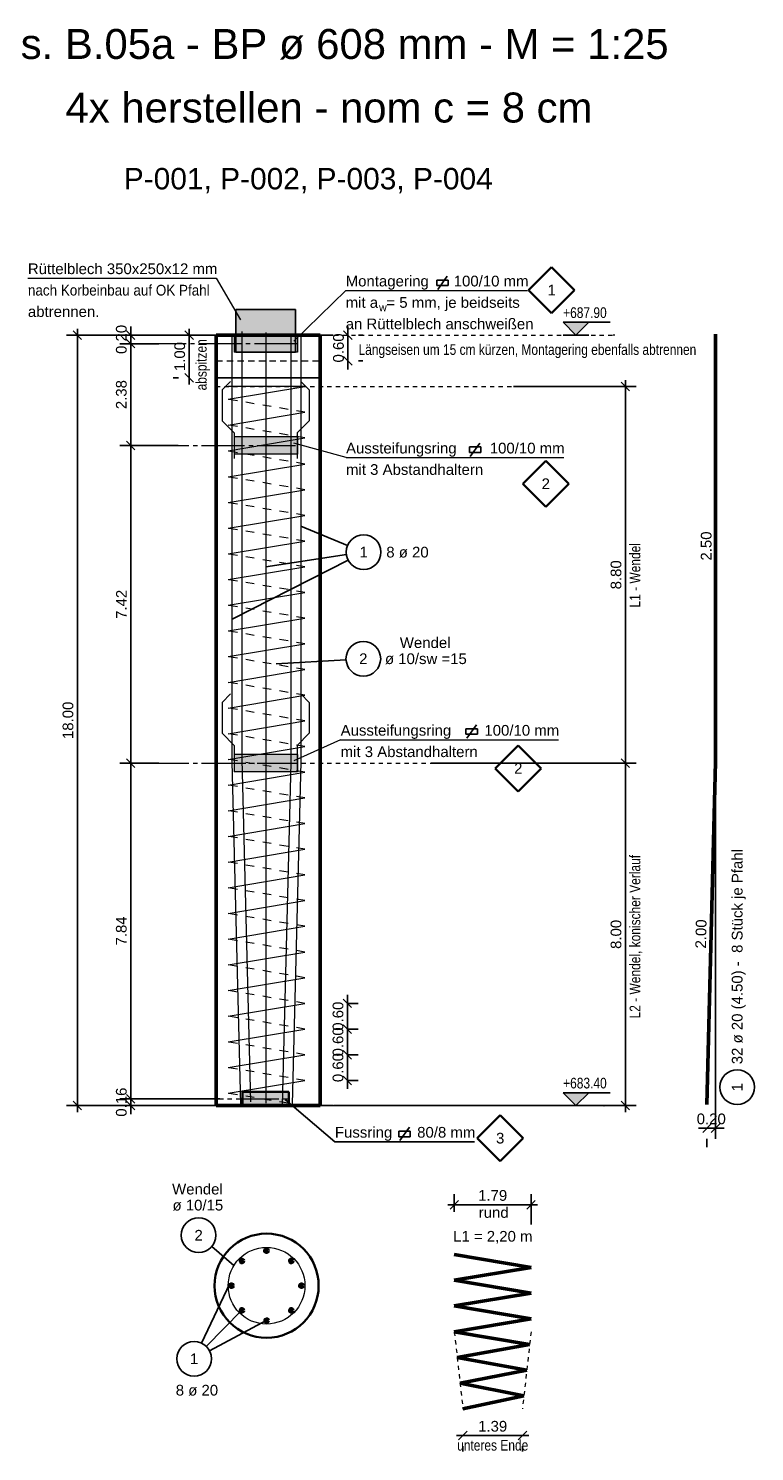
# Model space of a CAD drawing. Header units: metres. Extents: x 1 to 134, y 1 to 59.
# Tile 3 of 8: x 29 to 46, y 18 to 51. Entities that reach past the tile are written whole.
import ezdxf

# ---------------------------------------------------------------- set-up
doc = ezdxf.new("R2010")
doc.units = ezdxf.units.M
for name, pattern in [('ACHSE3', [1.25, 1, -0.1, 0.05, -0.1]), ('DURCHG', [0]), ('GESTR1', [0.4, 0.2, -0.2]), ('GESTR2', [0.25, 0.15, -0.1]), ('GESTR3', [0.2, 0.1, -0.1]), ('PUNKTE', [0.15, 0.05, -0.1])]:
    doc.linetypes.add(name, pattern=pattern)
for name, color, linetype in [('BEWAUS', 7, 'Continuous'), ('FORMST', 7, 'Continuous'), ('GEOMETRIE', 7, 'Continuous'), ('HILFPU', 7, 'Continuous'), ('MAKET', 7, 'Continuous'), ('SCHRAFF', 7, 'Continuous'), ('STPOS', 7, 'Continuous'), ('TEXTE', 7, 'Continuous')]:
    doc.layers.add(name, color=color, linetype=linetype)
doc.styles.add('Arial', font='arial.ttf')
doc.dimstyles.new('ISBSTRICH2E', dxfattribs={"dimtxt": 0.25, "dimasz": 0.1, "dimexe": 0.25, "dimexo": 1, "dimgap": 0.09, "dimtad": 1, "dimzin": 0, "dimdsep": 46, "dimtxsty": 'Arial', "dimblk": 'ID2', "dimblk1": 'ID2', "dimblk2": 'ID2', "dimsah": 1, "dimcen": 0.09, "dimdle": 0.15, "dimclrd": 1, "dimclre": 1, "dimclrt": 1, "dimazin": 0, "dimtfac": 1, "dimtdec": 4, "dimtix": 1, "dimtmove": 2, "dimatfit": 3, "dimfxl": 1, "dimtvp": 0.004, "dimtolj": 1, "dimtzin": 0, "dimarcsym": 0})
doc.dimstyles.new('ISBSTRICH4E', dxfattribs={"dimtxt": 0.25, "dimasz": 0.1, "dimexe": 0.25, "dimexo": 1, "dimgap": 0.09, "dimtad": 1, "dimzin": 0, "dimdsep": 46, "dimtxsty": 'Arial', "dimblk": 'ID4', "dimblk1": 'ID4', "dimblk2": 'ID4', "dimsah": 1, "dimcen": 0.09, "dimdle": 0.15, "dimclrd": 7, "dimclre": 7, "dimclrt": 7, "dimazin": 0, "dimtfac": 1, "dimtdec": 4, "dimtix": 1, "dimtmove": 2, "dimatfit": 3, "dimfxl": 1, "dimtvp": 0.004, "dimtolj": 1, "dimtzin": 0, "dimarcsym": 0})

# ---------------------------------------------------------------- blocks, each defined once
blk = doc.blocks.new('ID4')
at = {"color": 7, "linetype": 'DURCHG', "lineweight": 25}
for p, q in [((-1, -1), (1, 1)), ((1.5, 0), (-1, 0))]:
    blk.add_line(p, q, dxfattribs=at)
blk = doc.blocks.new('*D35')
at = {"layer": 'Defpoints', "color": 0}
for p in [(29.705, 43.808), (36.68, 43.808), (36.68, 25.808)]:
    blk.add_point(p, dxfattribs=at)
at = {"layer": 'MAKET', "color": 7, "lineweight": -2}
for p, q in [((35.68, 43.808), (29.455, 43.808)), ((29.705, 25.908), (29.705, 43.708)), ((35.68, 25.808), (29.455, 25.808))]:
    blk.add_line(p, q, dxfattribs=at)
at = {"layer": 'MAKET', "color": 7, "lineweight": -2, "xscale": 0.1, "yscale": 0.1, "zscale": 0.1}
for p, rotation in [((29.705, 43.808), 90), ((29.705, 25.808), 270)]:
    blk.add_blockref('ID4', p, dxfattribs=dict(at, rotation=rotation))
at = {"layer": 'MAKET', "color": 7, "insert": (29.487, 34.808), "char_height": 0.25, "attachment_point": 5, "rotation": 90, "style": 'Arial'}
blk.add_mtext('\\A1;18.00', dxfattribs=at)
blk = doc.blocks.new('*D39')
at = {"layer": 'Defpoints', "color": 0}
for p in [(44.612, 38.833), (44.412, 25.833), (44.412, 25.278)]:
    blk.add_point(p, dxfattribs=at)
at = {"layer": 'MAKET', "color": 7, "lineweight": -2}
for p, q in [((44.612, 37.833), (44.612, 25.028)), ((44.312, 25.278), (44.212, 25.278)), ((44.612, 25.278), (44.412, 25.278)), ((44.712, 25.278), (44.812, 25.278)), ((44.412, 24.833), (44.412, 25.028))]:
    blk.add_line(p, q, dxfattribs=at)
at = {"layer": 'MAKET', "color": 7, "lineweight": -2, "xscale": 0.1, "yscale": 0.1, "zscale": 0.1}
blk.add_blockref('ID4', (44.412, 25.278), dxfattribs=at)
at = {"layer": 'MAKET', "color": 7, "lineweight": -2, "xscale": 0.1, "yscale": 0.1, "zscale": 0.1, "rotation": 180}
blk.add_blockref('ID4', (44.612, 25.278), dxfattribs=at)
at = {"layer": 'MAKET', "color": 7, "insert": (44.512, 25.496), "char_height": 0.25, "attachment_point": 5, "style": 'Arial'}
blk.add_mtext('\\A1;0.20', dxfattribs=at)
blk = doc.blocks.new('*D45')
at = {"layer": 'Defpoints', "color": 0}
for p in [(40.302, 23.489), (38.51, 22.326), (40.302, 22.026)]:
    blk.add_point(p, dxfattribs=at)
at = {"layer": 'MAKET', "color": 7, "lineweight": -2}
for p, q in [((38.51, 23.326), (38.51, 23.739)), ((40.302, 23.026), (40.302, 23.739)), ((38.61, 23.489), (40.202, 23.489))]:
    blk.add_line(p, q, dxfattribs=at)
at = {"layer": 'MAKET', "color": 7, "lineweight": -2, "xscale": 0.1, "yscale": 0.1, "zscale": 0.1, "rotation": 180}
blk.add_blockref('ID4', (38.51, 23.489), dxfattribs=at)
at = {"layer": 'MAKET', "color": 7, "lineweight": -2, "xscale": 0.1, "yscale": 0.1, "zscale": 0.1}
blk.add_blockref('ID4', (40.302, 23.489), dxfattribs=at)
at = {"layer": 'MAKET', "color": 7, "insert": (39.406, 23.707), "char_height": 0.25, "attachment_point": 5, "style": 'Arial'}
blk.add_mtext('\\A1;1.79', dxfattribs=at)
blk = doc.blocks.new('*D46')
at = {"layer": 'Defpoints', "color": 0}
for p in [(38.71, 18.726), (40.102, 18.726), (38.71, 18.098)]:
    blk.add_point(p, dxfattribs=at)
at = {"layer": 'MAKET', "color": 7, "lineweight": -2}
for p, q in [((40.002, 18.098), (38.81, 18.098)), ((38.71, 17.726), (38.71, 17.848)), ((40.102, 17.726), (40.102, 17.848))]:
    blk.add_line(p, q, dxfattribs=at)
at = {"layer": 'MAKET', "color": 7, "lineweight": -2, "xscale": 0.1, "yscale": 0.1, "zscale": 0.1, "rotation": 180}
blk.add_blockref('ID4', (38.71, 18.098), dxfattribs=at)
at = {"layer": 'MAKET', "color": 7, "lineweight": -2, "xscale": 0.1, "yscale": 0.1, "zscale": 0.1}
blk.add_blockref('ID4', (40.102, 18.098), dxfattribs=at)
at = {"layer": 'MAKET', "color": 7, "insert": (39.406, 18.315), "char_height": 0.25, "attachment_point": 5, "style": 'Arial'}
blk.add_mtext('\\A1;1.39', dxfattribs=at)
blk = doc.blocks.new('*D51')
at = {"layer": 'Defpoints', "color": 0}
for p in [(35.021, 28.196), (35.021, 27.596), (36.012, 27.596)]:
    blk.add_point(p, dxfattribs=at)
at = {"layer": 'MAKET', "color": 7, "lineweight": -2}
for p, q in [((36.012, 28.296), (36.012, 28.396)), ((36.012, 28.196), (36.012, 27.596)), ((36.021, 28.196), (36.262, 28.196)), ((36.021, 27.596), (36.262, 27.596)), ((36.012, 27.496), (36.012, 27.396))]:
    blk.add_line(p, q, dxfattribs=at)
at = {"layer": 'MAKET', "color": 7, "lineweight": -2, "xscale": 0.1, "yscale": 0.1, "zscale": 0.1}
for p, rotation in [((36.012, 28.196), 270), ((36.012, 27.596), 90)]:
    blk.add_blockref('ID4', p, dxfattribs=dict(at, rotation=rotation))
at = {"layer": 'MAKET', "color": 7, "insert": (35.794, 27.896), "char_height": 0.25, "attachment_point": 5, "rotation": 90, "style": 'Arial'}
blk.add_mtext('\\A1;0.60', dxfattribs=at)
blk = doc.blocks.new('*D52')
at = {"layer": 'Defpoints', "color": 0}
for p in [(35.021, 27.596), (35.021, 26.996), (36.012, 26.996)]:
    blk.add_point(p, dxfattribs=at)
at = {"layer": 'MAKET', "color": 7, "lineweight": -2}
for p, q in [((36.012, 27.696), (36.012, 27.796)), ((36.012, 27.596), (36.012, 26.996)), ((36.021, 27.596), (36.262, 27.596)), ((36.021, 26.996), (36.262, 26.996)), ((36.012, 26.896), (36.012, 26.796))]:
    blk.add_line(p, q, dxfattribs=at)
at = {"layer": 'MAKET', "color": 7, "lineweight": -2, "xscale": 0.1, "yscale": 0.1, "zscale": 0.1}
for p, rotation in [((36.012, 27.596), 270), ((36.012, 26.996), 90)]:
    blk.add_blockref('ID4', p, dxfattribs=dict(at, rotation=rotation))
at = {"layer": 'MAKET', "color": 7, "insert": (35.794, 27.296), "char_height": 0.25, "attachment_point": 5, "rotation": 90, "style": 'Arial'}
blk.add_mtext('\\A1;0.60', dxfattribs=at)
blk = doc.blocks.new('*D53')
at = {"layer": 'Defpoints', "color": 0}
for p in [(35.021, 26.996), (35.021, 26.396), (36.012, 26.396)]:
    blk.add_point(p, dxfattribs=at)
at = {"layer": 'MAKET', "color": 7, "lineweight": -2}
for p, q in [((36.012, 27.096), (36.012, 27.196)), ((36.012, 26.996), (36.012, 26.396)), ((36.021, 26.996), (36.262, 26.996)), ((36.012, 26.296), (36.012, 26.196)), ((36.021, 26.396), (36.262, 26.396))]:
    blk.add_line(p, q, dxfattribs=at)
at = {"layer": 'MAKET', "color": 7, "lineweight": -2, "xscale": 0.1, "yscale": 0.1, "zscale": 0.1}
for p, rotation in [((36.012, 26.996), 270), ((36.012, 26.396), 90)]:
    blk.add_blockref('ID4', p, dxfattribs=dict(at, rotation=rotation))
at = {"layer": 'MAKET', "color": 7, "insert": (35.794, 26.696), "char_height": 0.25, "attachment_point": 5, "rotation": 90, "style": 'Arial'}
blk.add_mtext('\\A1;0.60', dxfattribs=at)
blk = doc.blocks.new('*D63')
at = {"layer": 'Defpoints', "color": 0}
for p in [(38.894, 42.608), (36.969, 33.808), (42.505, 33.808)]:
    blk.add_point(p, dxfattribs=at)
at = {"layer": 'MAKET', "color": 7, "lineweight": -2}
for p, q in [((39.894, 42.608), (42.755, 42.608)), ((42.505, 42.508), (42.505, 33.908)), ((37.969, 33.808), (42.755, 33.808))]:
    blk.add_line(p, q, dxfattribs=at)
at = {"layer": 'MAKET', "color": 7, "lineweight": -2, "xscale": 0.1, "yscale": 0.1, "zscale": 0.1}
for p, rotation in [((42.505, 42.608), 90), ((42.505, 33.808), 270)]:
    blk.add_blockref('ID4', p, dxfattribs=dict(at, rotation=rotation))
at = {"layer": 'MAKET', "color": 7, "insert": (42.288, 38.208), "char_height": 0.25, "attachment_point": 5, "rotation": 90, "style": 'Arial'}
blk.add_mtext('\\A1;8.80', dxfattribs=at)
blk = doc.blocks.new('*D64')
at = {"layer": 'Defpoints', "color": 0}
for p in [(36.969, 33.808), (34.698, 25.808), (42.505, 25.808)]:
    blk.add_point(p, dxfattribs=at)
at = {"layer": 'MAKET', "color": 7, "lineweight": -2}
for p, q in [((37.969, 33.808), (42.755, 33.808)), ((42.505, 33.708), (42.505, 25.908)), ((35.698, 25.808), (42.755, 25.808))]:
    blk.add_line(p, q, dxfattribs=at)
at = {"layer": 'MAKET', "color": 7, "lineweight": -2, "xscale": 0.1, "yscale": 0.1, "zscale": 0.1}
for p, rotation in [((42.505, 33.808), 90), ((42.505, 25.808), 270)]:
    blk.add_blockref('ID4', p, dxfattribs=dict(at, rotation=rotation))
at = {"layer": 'MAKET', "color": 7, "insert": (42.288, 29.808), "char_height": 0.25, "attachment_point": 5, "rotation": 90, "style": 'Arial'}
blk.add_mtext('\\A1;8.00', dxfattribs=at)
blk = doc.blocks.new('*D65')
at = {"layer": 'Defpoints', "color": 0}
for p in [(30.951, 43.808), (32.611, 43.608), (36.68, 43.808)]:
    blk.add_point(p, dxfattribs=at)
at = {"layer": 'MAKET', "color": 7, "lineweight": -2}
for p, q in [((30.951, 43.908), (30.951, 44.008)), ((35.68, 43.808), (30.701, 43.808)), ((31.611, 43.608), (30.701, 43.608)), ((30.951, 43.608), (30.951, 43.808)), ((30.951, 43.508), (30.951, 43.408))]:
    blk.add_line(p, q, dxfattribs=at)
at = {"layer": 'MAKET', "color": 7, "lineweight": -2, "xscale": 0.1, "yscale": 0.1, "zscale": 0.1}
for p, rotation in [((30.951, 43.808), 270), ((30.951, 43.608), 90)]:
    blk.add_blockref('ID4', p, dxfattribs=dict(at, rotation=rotation))
at = {"layer": 'MAKET', "color": 7, "insert": (30.733, 43.708), "char_height": 0.25, "attachment_point": 5, "rotation": 90, "style": 'Arial'}
blk.add_mtext('\\A1;0.20', dxfattribs=at)
blk = doc.blocks.new('*D66')
at = {"layer": 'Defpoints', "color": 0}
for p in [(30.951, 43.608), (32.611, 43.608), (33.056, 41.228)]:
    blk.add_point(p, dxfattribs=at)
at = {"layer": 'MAKET', "color": 7, "lineweight": -2}
for p, q in [((31.611, 43.608), (30.701, 43.608)), ((30.951, 41.328), (30.951, 43.508)), ((32.056, 41.228), (30.701, 41.228))]:
    blk.add_line(p, q, dxfattribs=at)
at = {"layer": 'MAKET', "color": 7, "lineweight": -2, "xscale": 0.1, "yscale": 0.1, "zscale": 0.1}
for p, rotation in [((30.951, 43.608), 90), ((30.951, 41.228), 270)]:
    blk.add_blockref('ID4', p, dxfattribs=dict(at, rotation=rotation))
at = {"layer": 'MAKET', "color": 7, "insert": (30.733, 42.418), "char_height": 0.25, "attachment_point": 5, "rotation": 90, "style": 'Arial'}
blk.add_mtext('\\A1;2.38', dxfattribs=at)
blk = doc.blocks.new('*D67')
at = {"layer": 'Defpoints', "color": 0}
for p in [(30.951, 41.228), (33.056, 41.228), (32.611, 33.808)]:
    blk.add_point(p, dxfattribs=at)
at = {"layer": 'MAKET', "color": 7, "lineweight": -2}
for p, q in [((32.056, 41.228), (30.701, 41.228)), ((30.951, 33.908), (30.951, 41.128)), ((31.611, 33.808), (30.701, 33.808))]:
    blk.add_line(p, q, dxfattribs=at)
at = {"layer": 'MAKET', "color": 7, "lineweight": -2, "xscale": 0.1, "yscale": 0.1, "zscale": 0.1}
for p, rotation in [((30.951, 41.228), 90), ((30.951, 33.808), 270)]:
    blk.add_blockref('ID4', p, dxfattribs=dict(at, rotation=rotation))
at = {"layer": 'MAKET', "color": 7, "insert": (30.735, 37.518), "char_height": 0.25, "attachment_point": 5, "rotation": 90, "style": 'Arial'}
blk.add_mtext('\\A1;7.42', dxfattribs=at)
blk = doc.blocks.new('*D68')
at = {"layer": 'Defpoints', "color": 0}
for p in [(30.951, 33.808), (32.611, 33.808), (34.033, 25.968)]:
    blk.add_point(p, dxfattribs=at)
at = {"layer": 'MAKET', "color": 7, "lineweight": -2}
for p, q in [((31.611, 33.808), (30.701, 33.808)), ((30.951, 26.068), (30.951, 33.708)), ((33.033, 25.968), (30.701, 25.968))]:
    blk.add_line(p, q, dxfattribs=at)
at = {"layer": 'MAKET', "color": 7, "lineweight": -2, "xscale": 0.1, "yscale": 0.1, "zscale": 0.1}
for p, rotation in [((30.951, 33.808), 90), ((30.951, 25.968), 270)]:
    blk.add_blockref('ID4', p, dxfattribs=dict(at, rotation=rotation))
at = {"layer": 'MAKET', "color": 7, "insert": (30.733, 29.888), "char_height": 0.25, "attachment_point": 5, "rotation": 90, "style": 'Arial'}
blk.add_mtext('\\A1;7.84', dxfattribs=at)
blk = doc.blocks.new('*D69')
at = {"layer": 'Defpoints', "color": 0}
for p in [(30.951, 25.968), (34.033, 25.968), (35.855, 25.808)]:
    blk.add_point(p, dxfattribs=at)
at = {"layer": 'MAKET', "color": 7, "lineweight": -2}
for p, q in [((33.033, 25.968), (30.701, 25.968)), ((30.951, 26.068), (30.951, 26.168)), ((30.951, 25.808), (30.951, 25.968)), ((34.855, 25.808), (30.701, 25.808)), ((30.951, 25.708), (30.951, 25.608))]:
    blk.add_line(p, q, dxfattribs=at)
at = {"layer": 'MAKET', "color": 7, "lineweight": -2, "xscale": 0.1, "yscale": 0.1, "zscale": 0.1}
for p, rotation in [((30.951, 25.968), 270), ((30.951, 25.808), 90)]:
    blk.add_blockref('ID4', p, dxfattribs=dict(at, rotation=rotation))
at = {"layer": 'MAKET', "color": 7, "insert": (30.733, 25.888), "char_height": 0.25, "attachment_point": 5, "rotation": 90, "style": 'Arial'}
blk.add_mtext('\\A1;0.16', dxfattribs=at)
blk = doc.blocks.new('DIM106')
at = {"layer": 'MAKET', "color": 7, "linetype": 'DURCHG', "lineweight": 25}
for p, q in [((41.352, 25.808), (41.052, 26.108)), ((41.052, 26.108), (42.152, 26.108)), ((41.652, 26.108), (41.352, 25.808)), ((41.052, 25.808), (41.652, 25.808))]:
    blk.add_line(p, q, dxfattribs=at)
at = {"layer": 'MAKET', "color": 4}
for p in [(42.237, 43.808), (42.005, 25.808)]:
    blk.add_point(p, dxfattribs=at)
blk = doc.blocks.new('DIM107')
at = {"layer": 'MAKET', "color": 7, "linetype": 'DURCHG', "lineweight": 25}
for p, q in [((41.352, 43.808), (41.052, 44.108)), ((41.052, 44.108), (42.152, 44.108)), ((41.652, 44.108), (41.352, 43.808)), ((41.052, 43.808), (41.652, 43.808))]:
    blk.add_line(p, q, dxfattribs=at)
at = {"layer": 'MAKET', "color": 7, "style": 'Arial', "width": 0.8}
blk.add_text('+683.40', height=0.25, dxfattribs=at).set_placement((41.052, 26.208))
blk = doc.blocks.new('DIM108')
at = {"layer": 'MAKET', "color": 7, "style": 'Arial', "width": 0.8}
blk.add_text('+687.90', height=0.25, dxfattribs=at).set_placement((41.052, 44.208))
blk = doc.blocks.new('ID2')
at = {"color": 1, "linetype": 'DURCHG', "lineweight": 25}
for p, q in [((-1, -1), (1, 1)), ((1.5, 0), (-1, 0))]:
    blk.add_line(p, q, dxfattribs=at)
blk = doc.blocks.new('*D112')
at = {"layer": 'Defpoints', "color": 0}
for p in [(35.376, 43.808), (35.376, 43.208), (36.023, 43.208)]:
    blk.add_point(p, dxfattribs=at)
at = {"layer": 'MAKET', "color": 1, "lineweight": -2}
for p, q in [((36.023, 43.908), (36.023, 44.008)), ((36.023, 43.808), (36.023, 43.208)), ((36.376, 43.808), (36.273, 43.808)), ((36.023, 43.108), (36.023, 43.008)), ((36.376, 43.208), (36.273, 43.208))]:
    blk.add_line(p, q, dxfattribs=at)
at = {"layer": 'MAKET', "color": 1, "lineweight": -2, "xscale": 0.1, "yscale": 0.1, "zscale": 0.1}
for p, rotation in [((36.023, 43.808), 270), ((36.023, 43.208), 90)]:
    blk.add_blockref('ID2', p, dxfattribs=dict(at, rotation=rotation))
at = {"layer": 'MAKET', "color": 1, "insert": (35.805, 43.508), "char_height": 0.25, "attachment_point": 5, "rotation": 90, "style": 'Arial'}
blk.add_mtext('\\A1;0.60', dxfattribs=at)
blk = doc.blocks.new('*D119')
at = {"layer": 'Defpoints', "color": 0}
for p in [(32.315, 43.808), (32.944, 43.808), (32.944, 42.808)]:
    blk.add_point(p, dxfattribs=at)
at = {"layer": 'MAKET', "color": 1, "lineweight": -2}
for p, q in [((31.944, 43.808), (32.065, 43.808)), ((32.315, 42.908), (32.315, 43.708)), ((31.944, 42.808), (32.065, 42.808))]:
    blk.add_line(p, q, dxfattribs=at)
at = {"layer": 'MAKET', "color": 1, "lineweight": -2, "xscale": 0.1, "yscale": 0.1, "zscale": 0.1}
for p, rotation in [((32.315, 43.808), 90), ((32.315, 42.808), 270)]:
    blk.add_blockref('ID2', p, dxfattribs=dict(at, rotation=rotation))
at = {"layer": 'MAKET', "color": 1, "insert": (32.097, 43.308), "char_height": 0.25, "attachment_point": 5, "rotation": 90, "style": 'Arial'}
blk.add_mtext('\\A1;1.00', dxfattribs=at)

msp = doc.modelspace()

# ---------------------------------------------------------------- hatches: boundary and pattern name
at = {"layer": 'MAKET'}
for points in [[(41.352, 43.808), (41.652, 44.108), (41.052, 44.108)], [(41.352, 25.808), (41.652, 26.108), (41.052, 26.108)]]:
    msp.add_hatch(color=7, dxfattribs=at).paths.add_polyline_path(points)
at = {"layer": 'SCHRAFF'}
for points in [[(33.404, 43.408), (34.804, 43.408), (34.804, 44.408), (33.404, 44.408)], [(33.364, 43.408), (34.844, 43.408), (34.844, 43.808), (33.364, 43.808)], [(33.364, 41.028), (34.844, 41.028), (34.844, 41.428), (33.364, 41.428)], [(33.364, 33.608), (34.844, 33.608), (34.844, 34.008), (33.364, 34.008)], [(33.564, 25.808), (34.644, 25.808), (34.644, 26.128), (33.564, 26.128)]]:
    msp.add_hatch(color=7, dxfattribs=at).paths.add_polyline_path(points)

# ---------------------------------------------------------------- linework, layer by layer
at = {"layer": 'BEWAUS', "color": 7, "linetype": 'DURCHG', "lineweight": 50}
for p, q in [((44.612, 33.833), (44.612, 43.833)), ((44.412, 25.833), (44.612, 33.833)), ((40.302, 22.026), (38.51, 22.326)), ((38.51, 21.726), (40.302, 22.026)), ((40.302, 21.426), (38.51, 21.726)), ((38.51, 21.126), (40.302, 21.426)), ((40.302, 20.826), (38.51, 21.126)), ((38.51, 20.526), (40.302, 20.826))]:
    msp.add_line(p, q, dxfattribs=at)
at = {"layer": 'BEWAUS', "color": 7, "linetype": 'Continuous', "lineweight": 25}
msp.add_circle((45.117, 26.239), 0.405, dxfattribs=at)
at = {"layer": 'FORMST', "color": 7, "linetype": 'DURCHG', "lineweight": 18}
for p, q in [((33.554, 33.892), (33.554, 43.892)), ((33.323, 33.841), (33.323, 43.841)), ((34.113, 25.866), (34.113, 43.866)), ((34.698, 33.815), (34.698, 43.815)), ((34.929, 33.841), (34.929, 43.841)), ((33.229, 42.308), (35.021, 42.608)), ((35.021, 42.608), (33.229, 42.608)), ((33.229, 41.708), (35.021, 42.008)), ((33.229, 41.108), (35.021, 41.408)), ((33.229, 40.496), (35.021, 40.796)), ((33.229, 39.896), (35.021, 40.196)), ((33.229, 39.296), (35.021, 39.596)), ((33.229, 38.696), (35.021, 38.996)), ((33.229, 38.096), (35.021, 38.396)), ((33.229, 37.496), (35.021, 37.796)), ((33.229, 36.896), (35.021, 37.196)), ((33.229, 36.296), (35.021, 36.596)), ((33.229, 35.696), (35.021, 35.996)), ((33.229, 35.096), (35.021, 35.396)), ((33.229, 34.496), (35.021, 34.796)), ((33.229, 33.896), (35.021, 34.196)), ((33.229, 33.296), (35.021, 33.596)), ((33.523, 25.841), (33.323, 33.841)), ((33.754, 25.892), (33.554, 33.892)), ((34.498, 25.815), (34.698, 33.815)), ((34.729, 25.841), (34.929, 33.841)), ((33.229, 32.696), (35.021, 32.996)), ((33.229, 32.096), (35.021, 32.396)), ((33.229, 31.496), (35.021, 31.796)), ((33.229, 30.896), (35.021, 31.196)), ((33.229, 30.296), (35.021, 30.596)), ((33.229, 29.696), (35.021, 29.996)), ((33.229, 29.096), (35.021, 29.396)), ((33.229, 28.496), (35.021, 28.796)), ((33.229, 27.896), (35.021, 28.196)), ((33.229, 27.296), (35.021, 27.596)), ((33.229, 26.696), (35.021, 26.996)), ((33.229, 26.096), (35.021, 26.396)), ((33.229, 25.796), (35.021, 25.796))]:
    msp.add_line(p, q, dxfattribs=at)
at = {"layer": 'FORMST', "color": 7, "linetype": 'GESTR1', "lineweight": 18}
for p, q in [((35.021, 42.008), (33.229, 42.308)), ((35.021, 41.408), (33.229, 41.708)), ((35.021, 40.796), (33.229, 41.096)), ((35.021, 40.196), (33.229, 40.496)), ((35.021, 39.596), (33.229, 39.896)), ((35.021, 38.996), (33.229, 39.296)), ((35.021, 38.396), (33.229, 38.696)), ((35.021, 37.796), (33.229, 38.096)), ((35.021, 37.196), (33.229, 37.496)), ((35.021, 36.596), (33.229, 36.896)), ((35.021, 35.996), (33.229, 36.296)), ((35.021, 35.396), (33.229, 35.696)), ((35.021, 34.796), (33.229, 35.096)), ((35.021, 34.196), (33.229, 34.496)), ((35.021, 33.596), (33.229, 33.896)), ((35.021, 32.996), (33.229, 33.296)), ((35.021, 32.396), (33.229, 32.696)), ((35.021, 31.796), (33.229, 32.096)), ((35.021, 31.196), (33.229, 31.496)), ((35.021, 30.596), (33.229, 30.896)), ((35.021, 29.996), (33.229, 30.296)), ((35.021, 29.396), (33.229, 29.696)), ((35.021, 28.796), (33.229, 29.096)), ((35.021, 28.196), (33.229, 28.496)), ((35.021, 27.596), (33.229, 27.896)), ((35.021, 26.996), (33.229, 27.296)), ((35.021, 26.396), (33.229, 26.696)), ((35.021, 25.796), (33.229, 26.096))]:
    msp.add_line(p, q, dxfattribs=at)
at = {"layer": 'FORMST', "color": 7, "linetype": 'DURCHG', "lineweight": 25}
for p, q in [((34.923, 39.344), (36.017, 38.893)), ((34.106, 38.398), (35.991, 38.679)), ((33.319, 37.172), (36.031, 38.554)), ((34.345, 36.131), (35.98, 36.225)), ((33.363, 22.07), (32.846, 22.515)), ((33.269, 21.651), (32.606, 20.258)), ((33.548, 21.029), (32.716, 20.181)), ((34.127, 20.793), (32.79, 20.082))]:
    msp.add_line(p, q, dxfattribs=at)
at = {"layer": 'FORMST', "color": 7, "linetype": 'Continuous', "lineweight": 25}
for centre in [(36.392, 38.738), (36.385, 36.248), (32.538, 22.779), (32.432, 19.892)]:
    msp.add_circle(centre, 0.405, dxfattribs=at)
at = {"layer": 'FORMST', "color": 7, "linetype": 'DURCHG', "lineweight": 18}
msp.add_circle((34.125, 21.6), 0.896, dxfattribs=at)
at = {"layer": 'FORMST', "color": 54, "linetype": 'DURCHG', "lineweight": 50}
for centre in [(34.124, 22.417), (33.549, 22.178), (34.702, 22.178), (33.309, 21.6), (34.94, 21.6), (33.549, 21.024), (34.702, 21.023), (34.127, 20.785)]:
    msp.add_circle(centre, 0.04, dxfattribs=at)
at = {"layer": 'GEOMETRIE', "color": 7, "linetype": 'DURCHG', "lineweight": 25}
for p, q in [((38.369, 45.095), (38.102, 45.095)), ((38.102, 45.095), (38.102, 44.967)), ((38.102, 44.967), (38.369, 44.967)), ((38.125, 44.876), (38.346, 45.186)), ((38.369, 44.967), (38.369, 45.095)), ((33.404, 43.408), (33.404, 44.408)), ((34.804, 44.408), (33.404, 44.408)), ((34.804, 43.408), (34.804, 44.408)), ((34.804, 43.408), (33.404, 43.408)), ((38.884, 40.975), (39.105, 41.286)), ((39.128, 41.195), (38.861, 41.195)), ((38.861, 41.195), (38.861, 41.066)), ((38.861, 41.066), (39.128, 41.066)), ((39.128, 41.066), (39.128, 41.195)), ((39.048, 34.611), (38.782, 34.611)), ((38.782, 34.611), (38.782, 34.482)), ((38.805, 34.391), (39.026, 34.702)), ((39.048, 34.482), (39.048, 34.611)), ((38.782, 34.482), (39.048, 34.482)), ((37.239, 24.99), (37.46, 25.3)), ((37.482, 25.209), (37.216, 25.209)), ((37.216, 25.209), (37.216, 25.081)), ((37.216, 25.081), (37.482, 25.081)), ((37.482, 25.081), (37.482, 25.209))]:
    msp.add_line(p, q, dxfattribs=at)
at = {"layer": 'GEOMETRIE', "color": 7, "linetype": 'PUNKTE', "lineweight": 18}
msp.add_line((29.705, 43.808), (42.237, 43.808), dxfattribs=at)
at = {"layer": 'GEOMETRIE', "color": 7, "linetype": 'ACHSE3', "lineweight": 18}
for p, q in [((34.844, 43.608), (31.308, 43.608)), ((31.308, 41.228), (34.804, 41.228)), ((31.308, 33.808), (34.804, 33.808)), ((30.815, 25.968), (34.644, 25.968))]:
    msp.add_line(p, q, dxfattribs=at)
at = {"layer": 'GEOMETRIE', "color": 7, "linetype": 'DURCHG', "lineweight": 50}
for p, q in [((32.944, 25.808), (32.944, 43.808)), ((32.944, 43.808), (35.376, 43.808)), ((35.376, 43.808), (35.376, 25.808)), ((35.376, 25.808), (32.944, 25.808)), ((40.269, 20.226), (38.51, 20.526)), ((40.269, 20.226), (38.577, 19.926)), ((38.577, 19.926), (40.202, 19.626)), ((40.202, 19.626), (38.644, 19.326)), ((38.644, 19.326), (40.136, 19.026)), ((40.136, 19.026), (38.71, 18.726))]:
    msp.add_line(p, q, dxfattribs=at)
at = {"layer": 'GEOMETRIE', "color": 7, "linetype": 'DURCHG', "lineweight": 18}
for p, q in [((34.844, 43.808), (33.364, 43.808)), ((33.364, 43.808), (33.364, 43.408)), ((34.844, 43.808), (34.844, 43.408)), ((34.844, 43.408), (33.364, 43.408)), ((33.279, 42.727), (33.084, 42.526)), ((34.928, 42.727), (35.123, 42.526)), ((33.084, 42.526), (33.084, 41.806)), ((35.123, 42.526), (35.123, 41.806)), ((33.084, 41.806), (33.364, 41.522)), ((35.123, 41.806), (34.843, 41.522)), ((33.364, 41.522), (33.364, 40.922)), ((34.844, 41.428), (33.364, 41.428)), ((33.364, 41.428), (33.364, 41.028)), ((34.843, 41.522), (34.843, 40.922)), ((34.844, 41.428), (34.844, 41.028)), ((34.844, 41.028), (33.364, 41.028)), ((33.279, 35.428), (33.084, 35.227)), ((34.928, 35.428), (35.123, 35.227)), ((33.084, 35.227), (33.084, 34.507)), ((35.123, 35.227), (35.123, 34.507)), ((33.084, 34.507), (33.364, 34.223)), ((35.123, 34.507), (34.843, 34.223)), ((33.364, 34.223), (33.364, 33.623)), ((34.844, 34.008), (33.364, 34.008)), ((33.364, 34.008), (33.364, 33.608)), ((34.843, 34.223), (34.843, 33.623)), ((34.844, 34.008), (34.844, 33.608)), ((34.844, 33.608), (33.364, 33.608)), ((29.705, 25.808), (30.324, 25.808)), ((30.692, 25.808), (42.005, 25.808))]:
    msp.add_line(p, q, dxfattribs=at)
at = {"layer": 'GEOMETRIE', "color": 7, "linetype": 'GESTR2', "lineweight": 18}
msp.add_line((32.944, 43.208), (35.376, 43.208), dxfattribs=at)
at = {"layer": 'GEOMETRIE', "color": 1, "linetype": 'DURCHG', "lineweight": 25}
msp.add_line((32.944, 42.808), (35.376, 42.808), dxfattribs=at)
at = {"layer": 'GEOMETRIE', "color": 8, "linetype": 'PUNKTE', "lineweight": 9}
for p, q in [((32.944, 42.608), (42.005, 42.608)), ((32.944, 33.808), (42.005, 33.808))]:
    msp.add_line(p, q, dxfattribs=at)
at = {"layer": 'GEOMETRIE', "color": 7, "linetype": 'DURCHG', "lineweight": 35}
for p, q in [((33.564, 26.128), (34.644, 26.128)), ((33.564, 25.808), (33.564, 26.128)), ((34.644, 25.808), (34.644, 26.128)), ((33.564, 25.808), (34.644, 25.808))]:
    msp.add_line(p, q, dxfattribs=at)
at = {"layer": 'GEOMETRIE', "color": 7, "linetype": 'GESTR3', "lineweight": 18}
for p, q in [((38.51, 20.526), (38.71, 18.726)), ((40.302, 20.526), (40.102, 18.726))]:
    msp.add_line(p, q, dxfattribs=at)
at = {"layer": 'GEOMETRIE', "color": 7, "linetype": 'DURCHG', "lineweight": 35}
msp.add_circle((34.125, 21.6), 1.216, dxfattribs=at)
at = {"layer": 'HILFPU', "color": 4}
for p in [(33.538, 43.817), (34.104, 43.817), (34.669, 43.817), (34.125, 22.416), (33.549, 22.177), (34.702, 22.177), (33.31, 21.6), (34.941, 21.6), (33.549, 21.023), (34.702, 21.023), (34.125, 20.784)]:
    msp.add_point(p, dxfattribs=at)
at = {"layer": 'STPOS', "color": 7, "linetype": 'Continuous', "lineweight": 35}
for p, q in [((40.783, 45.397), (40.246, 44.86)), ((41.321, 44.86), (40.783, 45.397)), ((40.246, 44.86), (40.783, 44.322)), ((40.783, 44.322), (41.321, 44.86)), ((40.647, 40.873), (40.109, 40.335)), ((41.185, 40.335), (40.647, 40.873)), ((40.109, 40.335), (40.647, 39.797)), ((40.647, 39.797), (41.185, 40.335)), ((40.004, 34.224), (39.466, 33.686)), ((40.542, 33.686), (40.004, 34.224)), ((39.466, 33.686), (40.004, 33.148)), ((40.004, 33.148), (40.542, 33.686)), ((39.581, 25.585), (39.043, 25.047)), ((40.119, 25.047), (39.581, 25.585)), ((39.043, 25.047), (39.581, 24.509)), ((39.581, 24.509), (40.119, 25.047))]:
    msp.add_line(p, q, dxfattribs=at)
at = {"layer": 'TEXTE', "color": 7, "linetype": 'DURCHG', "lineweight": 18}
for p, q in [((28.55, 45.14), (32.946, 45.14)), ((32.946, 45.14), (33.516, 44.168)), ((35.973, 44.852), (34.763, 43.663)), ((35.973, 44.852), (40.223, 44.852)), ((35.981, 40.949), (34.763, 41.283)), ((35.981, 40.949), (41.071, 40.949)), ((35.855, 34.356), (34.763, 33.863)), ((35.855, 34.356), (40.946, 34.356))]:
    msp.add_line(p, q, dxfattribs=at)
at = {"layer": 'TEXTE', "color": 7, "linetype": 'DURCHG', "lineweight": 25}
for q in [(34.558, 25.949), (38.985, 24.965)]:
    msp.add_line((35.721, 24.965), q, dxfattribs=at)

# ---------------------------------------------------------------- block references
for name in ['DIM108', 'DIM107', 'DIM106']:
    msp.add_blockref(name, (0, 0))

# ---------------------------------------------------------------- texts
at = {"layer": 'BEWAUS', "color": 7, "style": 'Arial'}
for s, rotation, p in [('2.50', 90, (44.518, 38.541)), ('32 ø 20 (4.50) -  8 Stück je Pfahl', 90, (45.242, 26.774)), ('2.00', 88.6, (44.387, 29.475)), ('1', 90, (45.242, 26.141))]:
    msp.add_text(s, height=0.25, rotation=rotation, dxfattribs=at).set_placement(p)
msp.add_text('rund', height=0.25, dxfattribs=at).set_placement((39.081, 23.186))
at = {"layer": 'FORMST', "color": 7, "style": 'Arial'}
for s, p in [('1', (36.294, 38.613)), ('8 ø 20', (36.921, 38.613)), ('Wendel', (37.237, 36.498)), ('2', (36.287, 36.123)), ('ø 10/sw =15', (36.89, 36.123)), ('Wendel', (31.918, 23.732)), ('ø 10/15', (31.928, 23.357)), ('2', (32.441, 22.654)), ('1', (32.335, 19.767)), ('8 ø 20', (32.003, 19.034))]:
    msp.add_text(s, height=0.25, dxfattribs=at).set_placement(p)
at = {"layer": 'MAKET', "color": 7, "style": 'Arial', "width": 0.8}
for s, p in [('L1 - Wendel', (42.855, 37.444)), ('L2 - Wendel, konischer Verlauf', (42.855, 27.844))]:
    msp.add_text(s, height=0.25, rotation=90, dxfattribs=at).set_placement(p)
msp.add_text('unteres Ende', height=0.25, dxfattribs=at).set_placement((38.576, 17.748))
at = {"layer": 'STPOS', "color": 7, "style": 'Arial'}
for s, p in [('1', (40.686, 44.735)), ('2', (40.549, 40.21)), ('2', (39.907, 33.561)), ('3', (39.484, 24.922))]:
    msp.add_text(s, height=0.25, dxfattribs=at).set_placement(p)
at = {"layer": 'TEXTE', "color": 7, "style": 'Arial'}
for s, height, p in [('Pos. B.05a - BP ø 608 mm - M = 1:25', 0.7, (27.186, 50.26)), ('4x herstellen - nom c = 8 cm', 0.7, (29.427, 48.775)), ('P-001, P-002, P-003, P-004', 0.5, (30.789, 47.213)), ('Rüttelblech 350x250x12 mm', 0.25, (28.55, 45.233)), ('Montagering      100/10 mm', 0.25, (35.973, 44.946)), ('mit a  = 5 mm, je beidseits', 0.25, (35.973, 44.446)), ('abtrennen.', 0.25, (28.55, 44.233)), ('an Rüttelblech anschweißen', 0.25, (35.973, 43.946)), ('w', 0.18, (36.751, 44.367)), ('Aussteifungsring        100/10 mm', 0.25, (35.981, 41.043)), ('mit 3 Abstandhaltern', 0.25, (35.981, 40.543)), ('Aussteifungsring        100/10 mm', 0.25, (35.855, 34.45)), ('mit 3 Abstandhaltern', 0.25, (35.855, 33.95)), ('Fussring      80/8 mm', 0.25, (35.721, 25.059)), ('L1 = 2,20 m', 0.25, (38.482, 22.629))]:
    msp.add_text(s, height=height, dxfattribs=at).set_placement(p)
at = {"layer": 'TEXTE', "color": 7, "style": 'Arial', "width": 0.9}
msp.add_text('nach Korbeinbau auf OK Pfahl', height=0.25, dxfattribs=at).set_placement((28.55, 44.733))
at = {"layer": 'TEXTE', "color": 1, "style": 'Arial', "width": 0.8}
msp.add_text('abspitzen', height=0.25, rotation=90, dxfattribs=at).set_placement((32.725, 42.516))
msp.add_text('Längseisen um 15 cm kürzen, Montagering ebenfalls abtrennen', height=0.25, dxfattribs=at).set_placement((36.273, 43.346))

# ---------------------------------------------------------------- dimensions: what is measured, and where the dimension line sits
at = {"layer": 'MAKET'}
for base, p1, p2, dimstyle, picture, middle in [((29.705, 43.808), (36.68, 25.808), (36.68, 43.808), 'ISBSTRICH4E', '*D35', (29.487, 34.808)), ((30.951, 43.808), (32.611, 43.608), (36.68, 43.808), 'ISBSTRICH4E', '*D65', (30.733, 43.708)), ((32.315, 43.808), (32.944, 42.808), (32.944, 43.808), 'ISBSTRICH2E', '*D119', (32.097, 43.308)), ((36.023, 43.208), (35.376, 43.808), (35.376, 43.208), 'ISBSTRICH2E', '*D112', (35.805, 43.508)), ((30.951, 43.608), (33.056, 41.228), (32.611, 43.608), 'ISBSTRICH4E', '*D66', (30.733, 42.418)), ((42.505, 33.808), (38.894, 42.608), (36.969, 33.808), 'ISBSTRICH4E', '*D63', (42.288, 38.208)), ((30.951, 41.228), (32.611, 33.808), (33.056, 41.228), 'ISBSTRICH4E', '*D67', (30.735, 37.518)), ((30.951, 33.808), (34.033, 25.968), (32.611, 33.808), 'ISBSTRICH4E', '*D68', (30.733, 29.888)), ((42.505, 25.808), (36.969, 33.808), (34.698, 25.808), 'ISBSTRICH4E', '*D64', (42.288, 29.808)), ((36.012, 27.596), (35.021, 28.196), (35.021, 27.596), 'ISBSTRICH4E', '*D51', (35.794, 27.896)), ((36.012, 26.996), (35.021, 27.596), (35.021, 26.996), 'ISBSTRICH4E', '*D52', (35.794, 27.296)), ((36.012, 26.396), (35.021, 26.996), (35.021, 26.396), 'ISBSTRICH4E', '*D53', (35.794, 26.696)), ((30.951, 25.968), (35.855, 25.808), (34.033, 25.968), 'ISBSTRICH4E', '*D69', (30.733, 25.888))]:
    dim = msp.add_linear_dim(base=base, p1=p1, p2=p2, angle=90, dimstyle=dimstyle, override={"dimasz": 0.1}, dxfattribs=at)
    dim.commit()
    dim.dimension.update_dxf_attribs({"geometry": picture, "text_midpoint": middle})
for base, p1, p2, picture, middle in [((44.412, 25.278), (44.612, 38.833), (44.412, 25.833), '*D39', (44.512, 25.496)), ((40.302, 23.489), (38.51, 22.326), (40.302, 22.026), '*D45', (39.406, 23.707)), ((38.71, 18.098), (40.102, 18.726), (38.71, 18.726), '*D46', (39.406, 18.315))]:
    dim = msp.add_linear_dim(base=base, p1=p1, p2=p2, dimstyle='ISBSTRICH4E', override={"dimasz": 0.1}, dxfattribs=at)
    dim.commit()
    dim.dimension.update_dxf_attribs({"geometry": picture, "text_midpoint": middle})

doc.saveas('drawing.dxf')
